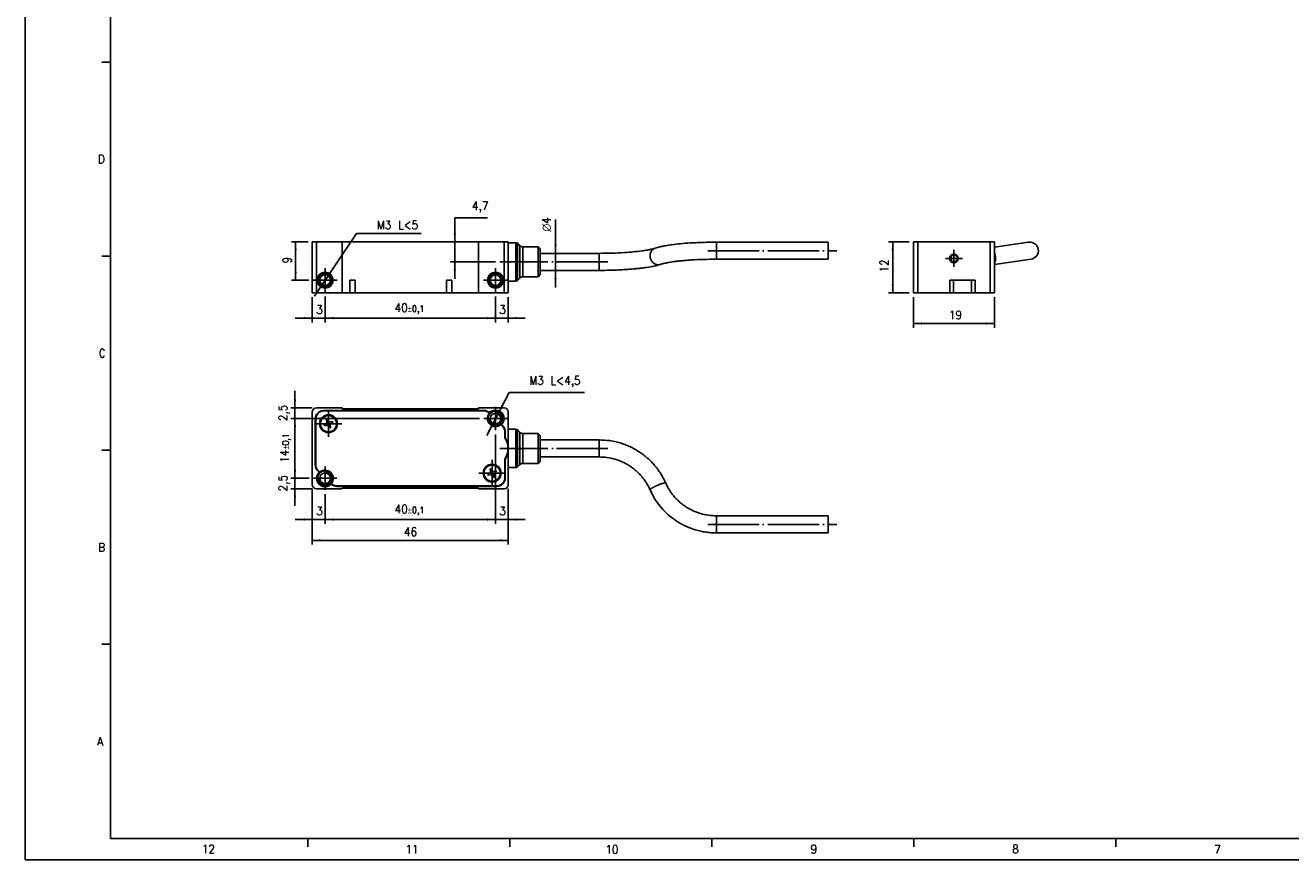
# Model space of a CAD drawing. Header units: millimetres. Extents: x -85 to 1903, y -72 to 348.
# Tile 1 of 9: x -85 to 212, y -72 to 124. Entities that reach past the tile are written whole.
import ezdxf

# ---------------------------------------------------------------- set-up
doc = ezdxf.new("R2010")
doc.units = ezdxf.units.MM
doc.linetypes.add('DOT_CENTER', pattern=[14, 12, -1, 0, -1])
doc.layers.add('1', color=7, linetype='Continuous')
doc.styles.add('CONVERTER_11', font='txt.shx', dxfattribs={"width": 0.9})
doc.dimstyles.new('ME10_DIM_43', dxfattribs={"dimtxt": 2, "dimasz": 2, "dimexe": 1, "dimexo": 1, "dimgap": 1, "dimtad": 1, "dimdsep": 46, "dimtxsty": 'CONVERTER_11', "dimsah": 1, "dimcen": 0.09, "dimclrd": 2, "dimclre": 2, "dimclrt": 2, "dimadec": 0, "dimazin": 0, "dimtfac": 1, "dimtdec": 4, "dimtix": 1, "dimtmove": 0, "dimatfit": 3, "dimfxl": 1, "dimtolj": 1, "dimtzin": 0, "dimarcsym": 0})
doc.dimstyles.new('ME10_DIM_44', dxfattribs={"dimtxt": 2, "dimasz": 2, "dimexe": 1, "dimexo": 1, "dimgap": 1, "dimtad": 1, "dimdsep": 46, "dimtxsty": 'CONVERTER_11', "dimsah": 1, "dimcen": 0.09, "dimclrd": 2, "dimclre": 2, "dimclrt": 2, "dimadec": 0, "dimazin": 0, "dimtol": 1, "dimtp": 0.1, "dimtm": 0.1, "dimtfac": 0.75, "dimtdec": 0, "dimtix": 1, "dimtmove": 0, "dimatfit": 3, "dimfxl": 1, "dimtolj": 1, "dimtzin": 0, "dimarcsym": 0})
doc.dimstyles.new('ME10_DIM_45', dxfattribs={"dimtxt": 2, "dimasz": 2, "dimexe": 1, "dimexo": 1, "dimgap": 1, "dimtad": 1, "dimdsep": 46, "dimtxsty": 'CONVERTER_11', "dimsah": 1, "dimcen": 0.09, "dimclrd": 2, "dimclre": 2, "dimclrt": 2, "dimadec": 0, "dimazin": 0, "dimtfac": 1, "dimtdec": 4, "dimtix": 1, "dimtmove": 0, "dimatfit": 3, "dimfxl": 1, "dimtolj": 1, "dimtzin": 0, "dimarcsym": 0})
doc.dimstyles.new('ME10_DIM_46', dxfattribs={"dimtxt": 2, "dimasz": 2, "dimexe": 1, "dimexo": 1, "dimgap": 1, "dimtad": 1, "dimtih": 1, "dimtoh": 1, "dimdsep": 46, "dimtxsty": 'CONVERTER_11', "dimsah": 1, "dimcen": 0.09, "dimclrd": 2, "dimclre": 2, "dimclrt": 2, "dimadec": 0, "dimazin": 0, "dimtfac": 1, "dimtdec": 4, "dimtix": 1, "dimtmove": 1, "dimatfit": 3, "dimfxl": 1, "dimtolj": 1, "dimtzin": 0, "dimarcsym": 0})
doc.dimstyles.new('ME10_DIM_47', dxfattribs={"dimtxt": 2, "dimasz": 2, "dimexe": 1, "dimexo": 1, "dimgap": 1, "dimtad": 1, "dimdsep": 46, "dimtxsty": 'CONVERTER_11', "dimsah": 1, "dimcen": 0.09, "dimclrd": 2, "dimclre": 2, "dimclrt": 2, "dimadec": 0, "dimazin": 0, "dimtfac": 1, "dimtdec": 4, "dimtix": 1, "dimtmove": 0, "dimatfit": 3, "dimfxl": 1, "dimtolj": 1, "dimtzin": 0, "dimarcsym": 0})
doc.dimstyles.new('ME10_DIM_48', dxfattribs={"dimtxt": 2, "dimasz": 2, "dimexe": 1, "dimexo": 1, "dimgap": 1, "dimtad": 1, "dimdsep": 46, "dimtxsty": 'CONVERTER_11', "dimsah": 1, "dimcen": 0.09, "dimclrd": 2, "dimclre": 2, "dimclrt": 2, "dimadec": 0, "dimazin": 0, "dimtfac": 1, "dimtdec": 4, "dimtix": 1, "dimtmove": 0, "dimatfit": 3, "dimfxl": 1, "dimtolj": 1, "dimtzin": 0, "dimarcsym": 0})
doc.dimstyles.new('ME10_DIM_49', dxfattribs={"dimtxt": 2, "dimasz": 2, "dimexe": 1, "dimexo": 1, "dimgap": 1, "dimtad": 1, "dimdsep": 46, "dimtxsty": 'CONVERTER_11', "dimsah": 1, "dimcen": 0.09, "dimclrd": 2, "dimclre": 2, "dimclrt": 2, "dimadec": 0, "dimazin": 0, "dimtfac": 1, "dimtdec": 4, "dimtix": 1, "dimtmove": 0, "dimatfit": 3, "dimfxl": 1, "dimtolj": 1, "dimtzin": 0, "dimarcsym": 0})
doc.dimstyles.new('ME10_DIM_50', dxfattribs={"dimtxt": 2, "dimasz": 2, "dimexe": 1, "dimexo": 1, "dimgap": 1, "dimtad": 1, "dimdsep": 46, "dimtxsty": 'CONVERTER_11', "dimsah": 1, "dimcen": 0.09, "dimclrd": 2, "dimclre": 2, "dimclrt": 2, "dimadec": 0, "dimazin": 0, "dimtfac": 1, "dimtdec": 4, "dimtix": 1, "dimtmove": 0, "dimatfit": 3, "dimfxl": 1, "dimtolj": 1, "dimtzin": 0, "dimarcsym": 0})
doc.dimstyles.new('ME10_DIM_51', dxfattribs={"dimtxt": 2, "dimasz": 2, "dimexe": 1, "dimexo": 1, "dimgap": 1, "dimtad": 1, "dimdsep": 46, "dimtxsty": 'CONVERTER_11', "dimsah": 1, "dimcen": 0.09, "dimclrd": 2, "dimclre": 2, "dimclrt": 2, "dimadec": 0, "dimazin": 0, "dimtfac": 1, "dimtdec": 4, "dimtix": 1, "dimtmove": 0, "dimatfit": 3, "dimfxl": 1, "dimtolj": 1, "dimtzin": 0, "dimarcsym": 0})
doc.dimstyles.new('ME10_DIM_52', dxfattribs={"dimtxt": 2, "dimasz": 2, "dimexe": 1, "dimexo": 1, "dimgap": 1, "dimtad": 1, "dimdsep": 46, "dimtxsty": 'CONVERTER_11', "dimsah": 1, "dimcen": 0.09, "dimclrd": 2, "dimclre": 2, "dimclrt": 2, "dimadec": 0, "dimazin": 0, "dimtol": 1, "dimtp": 0.1, "dimtm": 0.1, "dimtfac": 0.75, "dimtdec": 0, "dimtix": 1, "dimtmove": 0, "dimatfit": 3, "dimfxl": 1, "dimtolj": 1, "dimtzin": 0, "dimarcsym": 0})
doc.dimstyles.new('ME10_DIM_53', dxfattribs={"dimtxt": 2, "dimasz": 2, "dimexe": 1, "dimexo": 1, "dimgap": 1, "dimtad": 1, "dimdsep": 46, "dimtxsty": 'CONVERTER_11', "dimsah": 1, "dimcen": 0.09, "dimclrd": 2, "dimclre": 2, "dimclrt": 2, "dimadec": 0, "dimazin": 0, "dimtfac": 1, "dimtdec": 4, "dimtix": 1, "dimtmove": 0, "dimatfit": 3, "dimfxl": 1, "dimtolj": 1, "dimtzin": 0, "dimarcsym": 0})
doc.dimstyles.new('ME10_DIM_54', dxfattribs={"dimtxt": 2, "dimasz": 2, "dimexe": 1, "dimexo": 1, "dimgap": 1, "dimtad": 1, "dimdsep": 46, "dimtxsty": 'CONVERTER_11', "dimsah": 1, "dimcen": 0.09, "dimclrd": 2, "dimclre": 2, "dimclrt": 2, "dimadec": 0, "dimazin": 0, "dimtfac": 1, "dimtdec": 4, "dimtix": 1, "dimtmove": 0, "dimatfit": 3, "dimfxl": 1, "dimtolj": 1, "dimtzin": 0, "dimarcsym": 0})
doc.dimstyles.new('ME10_DIM_55', dxfattribs={"dimtxt": 2, "dimasz": 2, "dimexe": 1, "dimexo": 1, "dimgap": 1, "dimtad": 1, "dimdsep": 46, "dimtxsty": 'CONVERTER_11', "dimsah": 1, "dimcen": 0.09, "dimclrd": 2, "dimclre": 2, "dimclrt": 2, "dimadec": 0, "dimazin": 0, "dimtol": 1, "dimtp": 0.1, "dimtm": 0.1, "dimtfac": 0.75, "dimtdec": 0, "dimtix": 1, "dimtmove": 0, "dimatfit": 3, "dimfxl": 1, "dimtolj": 1, "dimtzin": 0, "dimarcsym": 0})
doc.dimstyles.new('ME10_DIM_56', dxfattribs={"dimtxt": 2, "dimasz": 2, "dimexe": 1, "dimexo": 1, "dimgap": 1, "dimtad": 1, "dimdsep": 46, "dimtxsty": 'CONVERTER_11', "dimsah": 1, "dimcen": 0.09, "dimclrd": 2, "dimclre": 2, "dimclrt": 2, "dimadec": 0, "dimazin": 0, "dimtfac": 1, "dimtdec": 4, "dimtix": 1, "dimtmove": 0, "dimatfit": 3, "dimfxl": 1, "dimtolj": 1, "dimtzin": 0, "dimarcsym": 0})
doc.dimstyles.new('ME10_DIM_57', dxfattribs={"dimtxt": 2, "dimasz": 2, "dimexe": 1, "dimexo": 1, "dimgap": 1, "dimtad": 1, "dimdsep": 46, "dimtxsty": 'CONVERTER_11', "dimsah": 1, "dimcen": 0.09, "dimclrd": 2, "dimclre": 2, "dimclrt": 2, "dimadec": 0, "dimazin": 0, "dimtfac": 1, "dimtdec": 4, "dimtix": 1, "dimtmove": 0, "dimatfit": 3, "dimfxl": 1, "dimtolj": 1, "dimtzin": 0, "dimarcsym": 0})

# ---------------------------------------------------------------- blocks, each defined once
blk = doc.blocks.new('CABEZA_REGLA_EXPOSED_1__106', base_point=(-17.55, 61))
at = {"color": 7, "linetype": 'Continuous'}
for p, q in [((-17.55, 73), (-16.55, 73)), ((-17.55, 61), (-17.55, 73)), ((-16.55, 73), (-10.55, 73)), ((21.45, 73), (-10.55, 73)), ((-10.55, 61), (-10.55, 73)), ((27.45, 73), (21.45, 73)), ((21.45, 73), (21.45, 61)), ((27.45, 73), (28.45, 73)), ((28.45, 72.8), (28.45, 73)), ((30.25, 72.8), (28.45, 72.8)), ((28.45, 63.8), (28.45, 72.8)), ((31.16, 72.09), (30.6, 72.65)), ((35.45, 71.8), (31.87, 71.8)), ((35.45, 64.8), (35.45, 71.8)), ((35.95, 71.3), (35.45, 71.8)), ((35.95, 71.3), (35.95, 65.3)), ((77.3, 72.92), (103.55, 72.92)), ((103.55, 68.94), (103.55, 72.92)), ((49.79, 70.3), (35.95, 70.3)), ((77.3, 68.92), (103.55, 68.92)), ((103.55, 68.92), (103.55, 68.94)), ((49.79, 66.3), (35.95, 66.3)), ((-8.77, 64), (-7.52, 64)), ((-8.77, 64), (-8.77, 61)), ((-7.52, 64), (-7.52, 61)), ((13.93, 64), (15.18, 64)), ((13.93, 64), (13.93, 61)), ((15.18, 64), (15.18, 61)), ((30.25, 63.8), (28.45, 63.8)), ((28.45, 61), (28.45, 63.8)), ((31.16, 64.51), (30.6, 63.95)), ((35.45, 64.8), (31.87, 64.8)), ((35.95, 65.3), (35.45, 64.8)), ((-17.55, 61), (-16.55, 61)), ((-16.55, 61), (-10.55, 61)), ((-8.77, 61), (-10.55, 61)), ((-8.77, 61), (-7.52, 61)), ((13.93, 61), (-7.52, 61)), ((13.93, 61), (15.18, 61)), ((21.45, 61), (15.18, 61)), ((27.45, 61), (21.45, 61)), ((27.45, 61), (28.45, 61))]:
    blk.add_line(p, q, dxfattribs=at)
at = {"color": 3, "linetype": 'Continuous'}
for p, q in [((-16.55, 73), (-16.55, 61)), ((27.45, 61), (27.45, 73)), ((30.25, 63.8), (30.25, 72.8)), ((30.6, 63.95), (30.6, 72.65)), ((31.16, 64.51), (31.16, 72.09)), ((31.87, 64.8), (31.87, 71.8)), ((77.3, 72.92), (77.3, 68.92)), ((49.79, 66.3), (49.79, 70.3))]:
    blk.add_line(p, q, dxfattribs=at)
at = {"color": 7, "linetype": 'Continuous'}
for centre, radius in [((-14.55, 64), 1.85), ((-14.55, 64), 1.6), ((25.45, 64), 1.85), ((25.45, 64), 1.6), ((-14.55, 64), 1.25), ((25.45, 64), 1.25)]:
    blk.add_circle(centre, radius, dxfattribs=at)
for centre, radius, start, end in [((30.25, 72.3), 0.5, 45, 90), ((31.87, 72.8), 1, 225, 270), ((30.25, 64.3), 0.5, 270, 315), ((31.87, 63.8), 1, 90, 135)]:
    blk.add_arc(centre, radius, start, end, dxfattribs=at)
for points, knots in [([(49.79, 70.3), (50.8, 70.31), (52.77, 70.33), (55.46, 70.45), (57.78, 70.63), (59.34, 70.81), (60.4, 70.96), (60.99, 71.06), (61.51, 71.15), (61.99, 71.25), (62.45, 71.36), (62.78, 71.46), (62.91, 71.51)], [0, 0, 0, 0, 3.020094, 5.905976, 8.079292, 9.999908, 10.623896, 11.293362, 11.787708, 12.197426, 12.780545, 13.209708, 13.209708, 13.209708, 13.209708]), ([(62.91, 71.51), (63.11, 71.57), (63.57, 71.71), (64.19, 71.86), (64.8, 71.99), (65.39, 72.1), (66.06, 72.21), (67.23, 72.38), (68.92, 72.57), (70.82, 72.72), (72.56, 72.81), (74.12, 72.87), (75.73, 72.91), (76.81, 72.92), (77.3, 72.92)], [0, 0, 0, 0, 0.62921, 1.420102, 1.920735, 2.501937, 3.214495, 3.957403, 6.044519, 8.336803, 9.65288, 11.270188, 13.024364, 14.497764, 14.497764, 14.497764, 14.497764]), ([(77.3, 68.92), (76.29, 68.91), (74.32, 68.89), (71.96, 68.78), (70.23, 68.66), (69.16, 68.56), (68.19, 68.46), (67.4, 68.36), (66.69, 68.26), (66.1, 68.16), (65.58, 68.07), (65.18, 67.98), (64.85, 67.9), (64.59, 67.84), (64.37, 67.77), (64.25, 67.73), (64.18, 67.71)], [0, 0, 0, 0, 3.020094, 5.905976, 7.095085, 8.221715, 9.142661, 10.000069, 10.624057, 11.293523, 11.787869, 12.197587, 12.53139, 12.8095, 13.000063, 13.209948, 13.209948, 13.209948, 13.209948]), ([(64.18, 67.71), (63.98, 67.65), (63.53, 67.51), (62.9, 67.36), (62.29, 67.23), (61.7, 67.12), (61.04, 67.01), (60.24, 66.89), (59.36, 66.78), (58.3, 66.67), (57.15, 66.57), (55.9, 66.48), (54.54, 66.41), (53.07, 66.35), (51.46, 66.31), (50.38, 66.3), (49.79, 66.3)], [0, 0, 0, 0, 0.62921, 1.420102, 1.920735, 2.501937, 3.214495, 3.957403, 4.896846, 5.884032, 7.17488, 8.336976, 9.653053, 11.270361, 12.726045, 14.497937, 14.497937, 14.497937, 14.497937])]:
    blk.add_open_spline(points, degree=3, knots=knots, dxfattribs=at)
at = {"color": 3, "linetype": 'Continuous'}
for points, knots in [([(61.71, 69.73), (61.71, 69.75), (61.71, 69.79), (61.72, 69.86), (61.72, 69.93), (61.73, 70), (61.74, 70.07), (61.75, 70.14), (61.77, 70.21), (61.79, 70.28), (61.81, 70.35), (61.83, 70.41), (61.86, 70.48), (61.88, 70.55), (61.91, 70.62), (61.95, 70.68), (61.98, 70.75), (62.02, 70.81), (62.06, 70.87), (62.11, 70.93), (62.15, 70.99), (62.2, 71.04), (62.25, 71.1), (62.31, 71.15), (62.36, 71.19), (62.42, 71.24), (62.48, 71.28), (62.53, 71.32), (62.6, 71.36), (62.66, 71.4), (62.72, 71.43), (62.78, 71.46), (62.85, 71.48), (62.89, 71.5), (62.91, 71.51)], [0, 0, 0, 0, 0.067336, 0.135441, 0.204275, 0.273796, 0.343959, 0.414718, 0.486023, 0.557823, 0.630066, 0.702698, 0.775664, 0.848908, 0.922375, 0.99601, 1.069758, 1.143564, 1.217376, 1.291142, 1.364811, 1.438337, 1.511673, 1.584775, 1.657603, 1.730116, 1.80228, 1.874058, 1.945419, 2.016332, 2.086771, 2.156708, 2.22612, 2.294983, 2.294983, 2.294983, 2.294983]), ([(64.18, 67.71), (64.16, 67.71), (64.13, 67.7), (64.07, 67.68), (64.02, 67.67), (63.97, 67.66), (63.92, 67.65), (63.86, 67.64), (63.81, 67.63), (63.76, 67.63), (63.71, 67.63), (63.66, 67.63), (63.6, 67.63), (63.55, 67.63), (63.5, 67.63), (63.45, 67.64), (63.4, 67.65), (63.35, 67.65), (63.3, 67.66), (63.25, 67.68), (63.19, 67.69), (63.14, 67.7), (63.09, 67.72), (63.03, 67.74), (62.98, 67.76), (62.93, 67.78), (62.88, 67.81), (62.82, 67.84), (62.77, 67.86), (62.72, 67.89), (62.67, 67.93), (62.62, 67.96), (62.57, 67.99), (62.52, 68.03), (62.48, 68.07), (62.43, 68.11), (62.38, 68.15), (62.34, 68.2), (62.29, 68.24), (62.25, 68.29), (62.21, 68.34), (62.17, 68.39), (62.13, 68.44), (62.1, 68.49), (62.06, 68.54), (62.03, 68.59), (62, 68.65), (61.97, 68.7), (61.94, 68.76), (61.91, 68.81), (61.89, 68.87), (61.86, 68.93), (61.84, 68.99), (61.82, 69.04), (61.8, 69.1), (61.79, 69.16), (61.77, 69.22), (61.76, 69.28), (61.75, 69.33), (61.74, 69.39), (61.73, 69.45), (61.72, 69.5), (61.72, 69.56), (61.71, 69.62), (61.71, 69.67), (61.71, 69.71), (61.71, 69.73)], [0, 0, 0, 0, 0.055115, 0.109848, 0.16419, 0.218131, 0.271662, 0.324773, 0.377456, 0.429703, 0.481506, 0.532858, 0.583751, 0.634179, 0.684538, 0.735539, 0.787199, 0.839513, 0.892478, 0.946088, 1.000336, 1.055215, 1.110715, 1.166824, 1.223529, 1.280815, 1.338665, 1.397061, 1.455982, 1.515406, 1.575308, 1.635662, 1.69644, 1.757613, 1.819148, 1.881013, 1.943172, 2.005591, 2.06823, 2.131052, 2.194018, 2.257086, 2.320216, 2.383366, 2.446495, 2.509561, 2.572521, 2.635336, 2.697963, 2.760362, 2.822494, 2.884321, 2.945804, 3.006908, 3.067598, 3.127841, 3.187605, 3.24686, 3.305578, 3.363732, 3.421299, 3.478255, 3.534579, 3.590253, 3.645259, 3.699583, 3.699583, 3.699583, 3.699583])]:
    blk.add_open_spline(points, degree=3, knots=knots, dxfattribs=at)
at = {"layer": '1', "color": 2, "linetype": 'DOT_CENTER'}
for p, q in [((75.3, 70.92), (105.55, 70.92)), ((-14.55, 66.85), (-14.55, 61.15)), ((25.45, 66.85), (25.45, 61.15)), ((32.25, 68.3), (26.45, 68.3)), ((33.16, 68.3), (28.6, 68.3)), ((51.79, 68.3), (29.87, 68.3)), ((-11.7, 64), (-17.4, 64)), ((28.3, 64), (22.6, 64))]:
    blk.add_line(p, q, dxfattribs=at)
at = {"layer": '1', "color": 30, "linetype": 'Continuous'}
for centre in [(-14.55, 64), (25.45, 64)]:
    blk.add_arc(centre, 1.5, 175, 95, dxfattribs=at)
blk = doc.blocks.new('*D148')
at = {"layer": '1', "color": 2, "linetype": 'Continuous'}
for p, q in [((-17.55, 60), (-17.55, 54.1)), ((-14.55, 60.15), (-14.55, 54.1)), ((-21.55, 55.1), (-17.55, 55.1)), ((-17.55, 55.1), (-14.55, 55.1)), ((-14.55, 55.1), (-10.55, 55.1))]:
    blk.add_line(p, q, dxfattribs=at)
at = {"layer": '1', "color": 2}
for points in [[(-19.55, 54.83), (-19.55, 55.36), (-17.55, 55.1)], [(-12.55, 55.36), (-12.55, 54.83), (-14.55, 55.1)]]:
    blk.add_solid(points, dxfattribs=at)
at = {"layer": '1', "color": 2, "insert": (-16.65, 56.1), "char_height": 2, "attachment_point": 7, "rotation": 0.0001, "line_spacing_factor": 0.60024, "style": 'CONVERTER_11'}
blk.add_mtext('3', dxfattribs=at)
blk = doc.blocks.new('*D149')
at = {"layer": '1', "color": 2, "linetype": 'Continuous'}
for p, q in [((-14.55, 60.15), (-14.55, 54.1)), ((25.45, 60.15), (25.45, 54.1)), ((-14.55, 55.1), (25.45, 55.1))]:
    blk.add_line(p, q, dxfattribs=at)
at = {"layer": '1', "color": 2}
for points in [[(-12.55, 55.36), (-12.55, 54.83), (-14.55, 55.1)], [(23.45, 54.83), (23.45, 55.36), (25.45, 55.1)]]:
    blk.add_solid(points, dxfattribs=at)
at = {"layer": '1', "color": 2, "insert": (1.77, 56.1), "char_height": 2, "attachment_point": 7, "rotation": 0.0001, "line_spacing_factor": 0.60024, "style": 'CONVERTER_11'}
blk.add_mtext('\\C2;40\\C2;\\H1.5;{\\Fgdt;`}0,1', dxfattribs=at)
blk = doc.blocks.new('*D150')
at = {"layer": '1', "color": 2, "linetype": 'Continuous'}
for p, q in [((25.45, 60.15), (25.45, 54.1)), ((28.45, 60), (28.45, 54.1)), ((21.45, 55.1), (25.45, 55.1)), ((25.45, 55.1), (28.45, 55.1)), ((28.45, 55.1), (32.45, 55.1))]:
    blk.add_line(p, q, dxfattribs=at)
at = {"layer": '1', "color": 2}
for points in [[(23.45, 54.83), (23.45, 55.36), (25.45, 55.1)], [(30.45, 55.36), (30.45, 54.83), (28.45, 55.1)]]:
    blk.add_solid(points, dxfattribs=at)
at = {"layer": '1', "color": 2, "insert": (26.35, 56.1), "char_height": 2, "attachment_point": 7, "rotation": 0.0001, "line_spacing_factor": 0.60024, "style": 'CONVERTER_11'}
blk.add_mtext('3', dxfattribs=at)
blk = doc.blocks.new('*D151')
at = {"layer": '1', "color": 2, "linetype": 'Continuous'}
for p, q in [((15.91, 78.66), (15.91, 64.3)), ((15.91, 78.66), (23.61, 78.66)), ((26.45, 73), (14.91, 73)), ((25.45, 68.3), (14.91, 68.3))]:
    blk.add_line(p, q, dxfattribs=at)
at = {"layer": '1', "color": 2}
for points in [[(15.64, 75), (16.17, 75), (15.91, 73)], [(16.17, 66.3), (15.64, 66.3), (15.91, 68.3)]]:
    blk.add_solid(points, dxfattribs=at)
at = {"layer": '1', "color": 2, "insert": (19.91, 79.86), "char_height": 2, "attachment_point": 7, "rotation": 0.0001, "line_spacing_factor": 0.60024, "style": 'CONVERTER_11'}
blk.add_mtext('4,7', dxfattribs=at)
blk = doc.blocks.new('*D152')
at = {"layer": '1', "color": 2, "linetype": 'Continuous'}
for p, q in [((39.53, 78.27), (39.53, 70.3)), ((36.95, 70.3), (40.53, 70.3)), ((39.53, 70.3), (39.53, 66.3)), ((36.95, 66.3), (40.53, 66.3)), ((39.53, 66.3), (39.53, 62.3))]:
    blk.add_line(p, q, dxfattribs=at)
at = {"layer": '1', "color": 2}
for points in [[(39.27, 72.3), (39.79, 72.3), (39.53, 70.3)], [(39.79, 64.3), (39.27, 64.3), (39.53, 66.3)]]:
    blk.add_solid(points, dxfattribs=at)
at = {"layer": '1', "color": 2, "insert": (38.53, 73.79), "char_height": 2, "attachment_point": 7, "rotation": 90, "line_spacing_factor": 0.60024, "style": 'CONVERTER_11'}
blk.add_mtext('\\C2; {\\Fgdt;n}\\C2;4', dxfattribs=at)
blk = doc.blocks.new('*D153')
at = {"layer": '1', "color": 2, "linetype": 'Continuous'}
for p, q in [((-18.55, 73), (-22.47, 73)), ((-21.47, 73), (-21.47, 64)), ((-18.4, 64), (-22.47, 64))]:
    blk.add_line(p, q, dxfattribs=at)
at = {"layer": '1', "color": 2}
for points in [[(-21.21, 71), (-21.73, 71), (-21.47, 73)], [(-21.73, 66), (-21.21, 66), (-21.47, 64)]]:
    blk.add_solid(points, dxfattribs=at)
at = {"layer": '1', "color": 2, "insert": (-22.47, 67.9), "char_height": 2, "attachment_point": 7, "rotation": 90, "line_spacing_factor": 0.60024, "style": 'CONVERTER_11'}
blk.add_mtext('9', dxfattribs=at)
blk = doc.blocks.new('*D154')
at = {"layer": '1', "color": 2, "linetype": 'Continuous'}
for p, q in [((-17.06, 60.27), (-7.17, 74.96)), ((-7.17, 74.96), (8.03, 74.96))]:
    blk.add_line(p, q, dxfattribs=at)
at = {"layer": '1', "color": 2}
for points in [[(-12.81, 67.05), (-12.37, 66.76), (-13.71, 65.24)], [(-16.28, 60.95), (-16.72, 61.24), (-15.38, 62.76)]]:
    blk.add_solid(points, dxfattribs=at)
at = {"layer": '1', "color": 2, "insert": (-2.41, 75.96), "char_height": 2, "attachment_point": 7, "rotation": 0.0001, "line_spacing_factor": 0.60024, "style": 'CONVERTER_11'}
blk.add_mtext('\\C2;M\\C2;3\\C2; L<5', dxfattribs=at)
blk = doc.blocks.new('CABEZA_REGLA_EXPOSED_1__107', base_point=(123.55, 61))
at = {"color": 7, "linetype": 'Continuous'}
for p, q in [((123.55, 73), (124.55, 73)), ((123.55, 73), (123.55, 61)), ((141.55, 73), (124.55, 73)), ((141.55, 73), (142.55, 73)), ((142.55, 61), (142.55, 73)), ((142.55, 71.72), (150.58, 72.9)), ((142.55, 67.67), (151.17, 68.94)), ((132.07, 64), (132.95, 64)), ((132.07, 64), (132.07, 61)), ((132.95, 64), (137.15, 64)), ((137.15, 64), (138.02, 64)), ((138.02, 64), (138.02, 61)), ((123.55, 61), (124.55, 61)), ((124.55, 61), (132.07, 61)), ((132.07, 61), (132.95, 61)), ((137.15, 61), (132.95, 61)), ((137.15, 61), (138.02, 61)), ((138.02, 61), (141.55, 61)), ((141.55, 61), (142.55, 61))]:
    blk.add_line(p, q, dxfattribs=at)
at = {"color": 3, "linetype": 'Continuous'}
for p, q in [((124.55, 61), (124.55, 73)), ((141.55, 61), (141.55, 73)), ((132.95, 61), (132.95, 64)), ((137.15, 61), (137.15, 64))]:
    blk.add_line(p, q, dxfattribs=at)
at = {"color": 7, "linetype": 'Continuous'}
for radius in [1, 0.8]:
    blk.add_circle((133.05, 69.1), radius, dxfattribs=at)
blk.add_arc((150.88, 70.92), 2, 278.3543, 98.3543, dxfattribs=at)
at = {"color": 3, "linetype": 'Continuous'}
for points, knots in [([(142.75, 69.73), (142.75, 69.76), (142.73, 69.83), (142.72, 69.94), (142.69, 70.04), (142.67, 70.13), (142.66, 70.2), (142.64, 70.26), (142.63, 70.31), (142.61, 70.36), (142.6, 70.42), (142.58, 70.47), (142.56, 70.52), (142.55, 70.56), (142.55, 70.57)], [0, 0, 0, 0, 0.1055445, 0.2130129, 0.3220291, 0.4321717, 0.4875244, 0.5429836, 0.5984865, 0.6539685, 0.7093636, 0.7646047, 0.8196235, 0.8743514, 0.8743514, 0.8743514, 0.8743514]), ([(142.55, 67.85), (142.55, 67.86), (142.57, 67.88), (142.59, 67.92), (142.61, 67.96), (142.63, 68), (142.65, 68.04), (142.66, 68.09), (142.68, 68.14), (142.7, 68.19), (142.71, 68.24), (142.73, 68.3), (142.74, 68.35), (142.75, 68.41), (142.76, 68.47), (142.77, 68.53), (142.78, 68.59), (142.78, 68.66), (142.79, 68.72), (142.8, 68.79), (142.8, 68.86), (142.8, 68.92), (142.8, 68.99), (142.8, 69.06), (142.8, 69.13), (142.8, 69.19), (142.8, 69.26), (142.79, 69.33), (142.79, 69.4), (142.78, 69.46), (142.78, 69.53), (142.77, 69.6), (142.76, 69.66), (142.75, 69.7), (142.75, 69.73)], [0, 0, 0, 0, 0.040437, 0.082685, 0.126772, 0.172708, 0.22049, 0.270101, 0.32151, 0.374672, 0.429533, 0.486023, 0.544065, 0.603571, 0.664444, 0.726581, 0.789869, 0.854194, 0.919434, 0.985465, 1.052162, 1.119396, 1.18704, 1.254969, 1.323055, 1.391178, 1.459218, 1.52706, 1.594593, 1.661713, 1.728319, 1.794317, 1.859621, 1.924148, 1.924148, 1.924148, 1.924148])]:
    blk.add_open_spline(points, degree=3, knots=knots, dxfattribs=at)
at = {"layer": '1', "color": 2, "linetype": 'DOT_CENTER'}
for p, q in [((135.05, 69.1), (131.05, 69.1)), ((133.05, 71.1), (133.05, 67.1))]:
    blk.add_line(p, q, dxfattribs=at)
blk = doc.blocks.new('*D155')
at = {"layer": '1', "color": 2, "linetype": 'Continuous'}
for p, q in [((122.55, 73), (117.69, 73)), ((118.69, 73), (118.69, 61)), ((122.55, 61), (117.69, 61))]:
    blk.add_line(p, q, dxfattribs=at)
at = {"layer": '1', "color": 2}
for points in [[(118.95, 71), (118.42, 71), (118.69, 73)], [(118.42, 63), (118.95, 63), (118.69, 61)]]:
    blk.add_solid(points, dxfattribs=at)
at = {"layer": '1', "color": 2, "insert": (117.69, 65.8), "char_height": 2, "attachment_point": 7, "rotation": 90, "line_spacing_factor": 0.60024, "style": 'CONVERTER_11'}
blk.add_mtext('12', dxfattribs=at)
blk = doc.blocks.new('*D156')
at = {"layer": '1', "color": 2, "linetype": 'Continuous'}
for p, q in [((123.55, 60), (123.55, 52.83)), ((142.55, 60), (142.55, 52.83)), ((123.55, 53.83), (142.55, 53.83))]:
    blk.add_line(p, q, dxfattribs=at)
at = {"layer": '1', "color": 2}
for points in [[(125.55, 54.09), (125.55, 53.56), (123.55, 53.83)], [(140.55, 53.56), (140.55, 54.09), (142.55, 53.83)]]:
    blk.add_solid(points, dxfattribs=at)
at = {"layer": '1', "color": 2, "insert": (131.85, 54.83), "char_height": 2, "attachment_point": 7, "rotation": 0.0001, "line_spacing_factor": 0.60024, "style": 'CONVERTER_11'}
blk.add_mtext('19', dxfattribs=at)
blk = doc.blocks.new('CABEZA_REGLA_EXPOSED_1__108', base_point=(-17.55, 4.67))
at = {"color": 7, "linetype": 'Continuous'}
for p, q in [((-17.55, 33), (-17.55, 16)), ((-16.55, 34), (-10.55, 34)), ((22.73, 33.4), (-14.85, 33.4)), ((22.73, 33.3), (-14.85, 33.3)), ((-10.55, 33.8), (-10.55, 34)), ((21.45, 33.8), (-10.55, 33.8)), ((21.45, 34), (21.45, 33.8)), ((21.45, 34), (27.45, 34)), ((28.45, 33), (28.45, 29)), ((-16.85, 31.4), (-16.85, 20.63)), ((-16.75, 31.4), (-16.75, 20.63)), ((-14.83, 29.85), (-14.16, 30.47)), ((-13.92, 29.88), (-14.83, 29.85)), ((-14.16, 30.47), (-14.2, 31.38)), ((-14.2, 31.38), (-13.58, 30.72)), ((-13.29, 29.22), (-13.92, 29.88)), ((-13.58, 30.72), (-12.66, 30.75)), ((-12.66, 30.75), (-13.33, 30.13)), ((-13.33, 30.13), (-13.29, 29.22)), ((27.1, 29.72), (26.73, 30.09)), ((26.87, 30.09), (27.17, 29.79)), ((27.65, 27.02), (27.65, 28.37)), ((27.75, 27.05), (27.75, 28.37)), ((30.25, 29), (28.45, 29)), ((28.45, 29), (28.45, 24.5)), ((31.16, 28.29), (30.6, 28.85)), ((35.45, 28), (31.87, 28)), ((35.45, 24.5), (35.45, 28)), ((35.95, 27.5), (35.45, 28)), ((35.95, 27.5), (35.95, 24.5)), ((28.45, 20), (28.45, 24.5)), ((35.45, 21), (35.45, 24.5)), ((49.79, 26.5), (35.95, 26.5)), ((35.95, 24.5), (35.95, 21.5)), ((27.65, 17.6), (27.65, 21.98)), ((27.75, 17.6), (27.75, 21.95)), ((35.45, 21), (31.87, 21)), ((35.95, 21.5), (35.45, 21)), ((49.79, 22.5), (35.95, 22.5)), ((-15.96, 18.91), (-16.26, 19.21)), ((-15.82, 18.91), (-16.19, 19.28)), ((23.57, 18.25), (24.24, 18.87)), ((24.48, 18.28), (23.57, 18.25)), ((24.24, 18.87), (24.2, 19.78)), ((24.2, 19.78), (24.82, 19.12)), ((25.11, 17.62), (24.48, 18.28)), ((24.82, 19.12), (25.74, 19.15)), ((25.74, 19.15), (25.07, 18.53)), ((25.07, 18.53), (25.11, 17.62)), ((30.25, 20), (28.45, 20)), ((28.45, 16), (28.45, 20)), ((31.16, 20.71), (30.6, 20.15)), ((-16.55, 15), (-10.55, 15)), ((25.75, 15.7), (-11.82, 15.7)), ((-11.82, 15.6), (25.75, 15.6)), ((-10.55, 15), (-10.55, 15.2)), ((-10.55, 15.2), (21.45, 15.2)), ((21.45, 15.2), (21.45, 15)), ((21.45, 15), (27.45, 15)), ((77.3, 8.67), (103.55, 8.67)), ((103.55, 4.67), (103.55, 8.67)), ((77.3, 4.67), (103.55, 4.67))]:
    blk.add_line(p, q, dxfattribs=at)
at = {"color": 3, "linetype": 'Continuous'}
for p, q in [((30.25, 20), (30.25, 29)), ((30.6, 20.15), (30.6, 28.85)), ((31.16, 20.71), (31.16, 28.29)), ((31.87, 21), (31.87, 28)), ((49.79, 24.79), (49.79, 26.5)), ((49.79, 22.5), (49.79, 24.79)), ((77.3, 6.96), (77.3, 4.67))]:
    blk.add_line(p, q, dxfattribs=at)
at = {"color": 7, "linetype": 'Continuous'}
for centre, radius in [((25.45, 31.5), 1.75), ((25.45, 31.5), 1.25), ((-13.75, 30.3), 2.1), ((-13.75, 30.3), 1.9), ((24.65, 18.7), 2.1), ((-14.55, 17.5), 1.75), ((-14.55, 17.5), 1.25), ((24.65, 18.7), 1.9)]:
    blk.add_circle(centre, radius, dxfattribs=at)
for centre, radius, start, end in [((-16.55, 33), 1, 90, 180), ((-14.85, 31.4), 2, 90, 180), ((-14.85, 31.4), 1.9, 90, 180), ((22.73, 31.4), 2, 49.0546, 90), ((22.73, 31.4), 1.9, 46.1691, 90), ((25.45, 31.5), 1.9, 138.0289, 311.983), ((25.45, 31.5), 2, 315, 135.1434), ((27.45, 33), 1, 0, 90), ((25.75, 28.37), 1.9, 0, 45), ((25.75, 28.37), 2, 360, 45), ((23.45, 24.5), 4.9, 328.9973, 31.0027), ((23.45, 24.5), 5, 0, 30.6834), ((30.25, 28.5), 0.5, 45, 90), ((31.87, 29), 1, 225, 270), ((23.45, 24.5), 5, 329.3166, 0), ((31.87, 20), 1, 90, 135), ((-14.85, 20.63), 2, 180, 225), ((-14.85, 20.63), 1.9, 180, 225), ((-14.55, 17.5), 2, 135, 315.1434), ((-14.55, 17.5), 1.9, 318.0289, 131.983), ((30.25, 20.5), 0.5, 270, 315), ((-16.55, 16), 1, 180, 270), ((-11.82, 17.6), 1.9, 226.1691, 270), ((-11.82, 17.6), 2, 229.0546, 270), ((25.75, 17.6), 2, 270, 0), ((25.75, 17.6), 1.9, 270, 0), ((27.45, 16), 1, 270, 0)]:
    blk.add_arc(centre, radius, start, end, dxfattribs=at)
for points, knots in [([(49.79, 26.5), (50.62, 26.47), (52.27, 26.4), (54.28, 25.94), (55.84, 25.41), (57.01, 24.93), (58.11, 24.37), (59.14, 23.74), (60.12, 23.05), (61.09, 22.26), (62, 21.4), (62.81, 20.52), (63.55, 19.58), (64.22, 18.59), (64.85, 17.52), (65.19, 16.78), (65.38, 16.39)], [0, 0, 0, 0, 2.470864, 4.940772, 6.17445, 7.407573, 8.716234, 9.868643, 11.018724, 12.32287, 13.623775, 14.769715, 15.913166, 17.209255, 18.349664, 19.64217, 19.64217, 19.64217, 19.64217]), ([(61.72, 14.78), (61.58, 15.08), (61.32, 15.64), (60.85, 16.44), (60.34, 17.19), (59.76, 17.92), (59.13, 18.61), (58.45, 19.26), (57.72, 19.85), (56.95, 20.39), (56.15, 20.88), (55.3, 21.3), (54.43, 21.67), (53.24, 22.07), (51.69, 22.42), (50.43, 22.47), (49.79, 22.5)], [0, 0, 0, 0, 0.984338, 1.853177, 2.782952, 3.713514, 4.64721, 5.581738, 6.51943, 7.45793, 8.399361, 9.341507, 10.286103, 11.231259, 13.124895, 15.019498, 15.019498, 15.019498, 15.019498]), ([(65.38, 16.39), (65.51, 16.11), (65.77, 15.55), (66.24, 14.75), (66.76, 13.98), (67.33, 13.25), (67.96, 12.56), (68.63, 11.93), (69.35, 11.33), (70.11, 10.8), (70.93, 10.3), (71.77, 9.88), (72.66, 9.5), (73.86, 9.1), (75.4, 8.75), (76.67, 8.7), (77.3, 8.67)], [0, 0, 0, 0, 0.926252, 1.853182, 2.782957, 3.713519, 4.647215, 5.581742, 6.460191, 7.45793, 8.339747, 9.341502, 10.286098, 11.231254, 13.12489, 15.019493, 15.019493, 15.019493, 15.019493]), ([(77.3, 4.67), (76.86, 4.68), (76.04, 4.7), (74.81, 4.84), (73.61, 5.06), (72.02, 5.47), (70.09, 6.19), (67.93, 7.39), (65.97, 8.87), (64.26, 10.62), (62.79, 12.59), (62.07, 14.05), (61.72, 14.78)], [0, 0, 0, 0, 1.314958, 2.473061, 3.708696, 4.943977, 7.407587, 9.868647, 12.319236, 14.766528, 17.202647, 19.635799, 19.635799, 19.635799, 19.635799])]:
    blk.add_open_spline(points, degree=3, knots=knots, dxfattribs=at)
at = {"color": 3, "linetype": 'Continuous'}
for points, knots in [([(61.71, 14.8), (61.71, 14.8), (61.71, 14.8), (61.71, 14.81), (61.72, 14.83), (61.73, 14.84), (61.74, 14.86), (61.75, 14.87), (61.76, 14.88), (61.77, 14.9), (61.79, 14.91), (61.81, 14.93), (61.82, 14.94), (61.85, 14.96), (61.87, 14.98), (61.89, 15), (61.92, 15.02), (61.95, 15.04), (61.97, 15.06), (62.01, 15.08), (62.04, 15.1), (62.07, 15.12), (62.11, 15.15), (62.15, 15.17), (62.19, 15.19), (62.24, 15.22), (62.29, 15.26), (62.36, 15.3), (62.44, 15.34), (62.51, 15.38), (62.59, 15.42), (62.67, 15.46), (62.75, 15.5), (62.83, 15.54), (62.91, 15.59), (63, 15.63), (63.08, 15.67), (63.16, 15.7), (63.25, 15.74), (63.33, 15.78), (63.41, 15.82), (63.48, 15.85), (63.53, 15.87), (63.57, 15.89), (63.61, 15.9), (63.67, 15.93), (63.73, 15.96), (63.82, 15.99), (63.9, 16.02), (63.98, 16.06), (64.07, 16.09), (64.15, 16.12), (64.23, 16.15), (64.32, 16.18), (64.4, 16.21), (64.48, 16.24), (64.55, 16.26), (64.63, 16.29), (64.7, 16.31), (64.77, 16.33), (64.84, 16.35), (64.9, 16.37), (64.97, 16.38), (65.02, 16.39), (65.07, 16.4), (65.12, 16.41), (65.17, 16.42), (65.21, 16.42), (65.25, 16.43), (65.28, 16.43), (65.31, 16.43), (65.33, 16.42), (65.35, 16.41), (65.37, 16.4), (65.37, 16.4), (65.38, 16.39), (65.38, 16.39)], [0, 0, 0, 0, 0.005088, 0.010497, 0.029991, 0.054307, 0.068536, 0.084239, 0.101476, 0.120293, 0.141678, 0.164864, 0.189876, 0.216732, 0.24544, 0.276003, 0.308415, 0.342662, 0.378725, 0.416575, 0.45618, 0.497497, 0.540481, 0.585076, 0.631223, 0.678859, 0.755725, 0.835729, 0.91856, 1.003884, 1.091355, 1.180615, 1.2713, 1.363047, 1.455494, 1.548289, 1.641092, 1.733576, 1.825435, 1.916382, 2.006152, 2.094505, 2.13807, 2.181395, 2.224981, 2.268854, 2.357345, 2.446614, 2.536389, 2.626374, 2.716255, 2.805704, 2.894379, 2.981929, 3.067998, 3.152228, 3.234268, 3.313772, 3.390409, 3.463868, 3.533857, 3.600116, 3.662411, 3.720548, 3.774368, 3.823753, 3.868628, 3.908968, 3.947074, 3.980126, 4.008305, 4.031904, 4.056027, 4.074969, 4.081171, 4.087158, 4.087158, 4.087158, 4.087158]), ([(61.72, 14.78), (61.72, 14.78), (61.71, 14.78), (61.71, 14.78), (61.71, 14.79), (61.71, 14.79), (61.71, 14.79), (61.71, 14.79), (61.71, 14.79), (61.71, 14.79), (61.71, 14.8)], [0, 0, 0, 0, 0.00197105, 0.00394244, 0.00591991, 0.007909, 0.009915, 0.01194292, 0.01399748, 0.01608305, 0.01608305, 0.01608305, 0.01608305]), ([(77.3, 6.96), (77.3, 7.07), (77.3, 7.28), (77.3, 7.6), (77.3, 7.89), (77.3, 8.16), (77.3, 8.37), (77.3, 8.52), (77.3, 8.61), (77.3, 8.65), (77.3, 8.67)], [0, 0, 0, 0, 0.328027, 0.6385, 0.944572, 1.2096, 1.427628, 1.586816, 1.648115, 1.709413, 1.709413, 1.709413, 1.709413])]:
    blk.add_open_spline(points, degree=3, knots=knots, dxfattribs=at)
at = {"layer": '1', "color": 2, "linetype": 'DOT_CENTER'}
for p, q in [((-13.75, 33.4), (-13.75, 27.2)), ((25.45, 34.25), (25.45, 28.75)), ((-10.65, 30.3), (-16.85, 30.3)), ((28.2, 31.5), (22.7, 31.5)), ((32.25, 24.5), (26.45, 24.5)), ((33.16, 24.5), (28.6, 24.5)), ((51.79, 24.5), (29.87, 24.5)), ((24.65, 21.8), (24.65, 15.6)), ((-14.55, 20.25), (-14.55, 14.75)), ((27.75, 18.7), (21.55, 18.7)), ((-11.8, 17.5), (-17.3, 17.5)), ((75.3, 6.67), (105.55, 6.67))]:
    blk.add_line(p, q, dxfattribs=at)
at = {"layer": '1', "color": 30, "linetype": 'Continuous'}
for centre in [(25.45, 31.5), (-14.55, 17.5)]:
    blk.add_arc(centre, 1.5, 175, 95, dxfattribs=at)
blk = doc.blocks.new('*D157')
at = {"layer": '1', "color": 2, "linetype": 'Continuous'}
for p, q in [((-21.62, 38), (-21.62, 34)), ((-17.55, 34), (-22.62, 34)), ((-21.62, 34), (-21.62, 31.5)), ((21.7, 31.5), (-22.62, 31.5)), ((-21.62, 31.5), (-21.62, 27.5))]:
    blk.add_line(p, q, dxfattribs=at)
at = {"layer": '1', "color": 2}
for points in [[(-21.89, 36), (-21.36, 36), (-21.62, 34)], [(-21.36, 29.5), (-21.89, 29.5), (-21.62, 31.5)]]:
    blk.add_solid(points, dxfattribs=at)
at = {"layer": '1', "color": 2, "insert": (-22.82, 30.9), "char_height": 2, "attachment_point": 7, "rotation": 90, "line_spacing_factor": 0.60024, "style": 'CONVERTER_11'}
blk.add_mtext('2,5', dxfattribs=at)
blk = doc.blocks.new('*D158')
at = {"layer": '1', "color": 2, "linetype": 'Continuous'}
for p, q in [((21.7, 31.5), (-22.62, 31.5)), ((-21.62, 31.5), (-21.62, 17.5)), ((-18.3, 17.5), (-22.62, 17.5))]:
    blk.add_line(p, q, dxfattribs=at)
at = {"layer": '1', "color": 2}
for points in [[(-21.36, 29.5), (-21.89, 29.5), (-21.62, 31.5)], [(-21.89, 19.5), (-21.36, 19.5), (-21.62, 17.5)]]:
    blk.add_solid(points, dxfattribs=at)
at = {"layer": '1', "color": 2, "insert": (-22.62, 21.11), "char_height": 2, "attachment_point": 7, "rotation": 90, "line_spacing_factor": 0.60024, "style": 'CONVERTER_11'}
blk.add_mtext('\\C2;14\\C2;\\H1.5;{\\Fgdt;`}0,1', dxfattribs=at)
blk = doc.blocks.new('*D159')
at = {"layer": '1', "color": 2, "linetype": 'Continuous'}
for p, q in [((-21.62, 21.5), (-21.62, 17.5)), ((-18.3, 17.5), (-22.62, 17.5)), ((-17.55, 15), (-22.62, 15)), ((-21.62, 17.5), (-21.62, 15)), ((-21.62, 15), (-21.62, 11))]:
    blk.add_line(p, q, dxfattribs=at)
at = {"layer": '1', "color": 2}
for points in [[(-21.89, 19.5), (-21.36, 19.5), (-21.62, 17.5)], [(-21.36, 13), (-21.89, 13), (-21.62, 15)]]:
    blk.add_solid(points, dxfattribs=at)
at = {"layer": '1', "color": 2, "insert": (-22.82, 14.4), "char_height": 2, "attachment_point": 7, "rotation": 90, "line_spacing_factor": 0.60024, "style": 'CONVERTER_11'}
blk.add_mtext('2,5', dxfattribs=at)
blk = doc.blocks.new('*D160')
at = {"layer": '1', "color": 2, "linetype": 'Continuous'}
for p, q in [((-17.55, 15), (-17.55, 6.82)), ((-14.55, 13.75), (-14.55, 6.82)), ((-21.55, 7.82), (-17.55, 7.82)), ((-17.55, 7.82), (-14.55, 7.82)), ((-14.55, 7.82), (-10.55, 7.82))]:
    blk.add_line(p, q, dxfattribs=at)
at = {"layer": '1', "color": 2}
for points in [[(-19.55, 7.55), (-19.55, 8.08), (-17.55, 7.82)], [(-12.55, 8.08), (-12.55, 7.55), (-14.55, 7.82)]]:
    blk.add_solid(points, dxfattribs=at)
at = {"layer": '1', "color": 2, "insert": (-16.65, 8.82), "char_height": 2, "attachment_point": 7, "rotation": 0.0001, "line_spacing_factor": 0.60024, "style": 'CONVERTER_11'}
blk.add_mtext('3', dxfattribs=at)
blk = doc.blocks.new('*D161')
at = {"layer": '1', "color": 2, "linetype": 'Continuous'}
for p, q in [((25.45, 27.75), (25.45, 6.82)), ((-14.55, 13.75), (-14.55, 6.82)), ((-14.55, 7.82), (25.45, 7.82))]:
    blk.add_line(p, q, dxfattribs=at)
at = {"layer": '1', "color": 2}
for points in [[(-12.55, 8.08), (-12.55, 7.55), (-14.55, 7.82)], [(23.45, 7.55), (23.45, 8.08), (25.45, 7.82)]]:
    blk.add_solid(points, dxfattribs=at)
at = {"layer": '1', "color": 2, "insert": (1.77, 8.82), "char_height": 2, "attachment_point": 7, "rotation": 0.0001, "line_spacing_factor": 0.60024, "style": 'CONVERTER_11'}
blk.add_mtext('\\C2;40\\C2;\\H1.5;{\\Fgdt;`}0,1', dxfattribs=at)
blk = doc.blocks.new('*D162')
at = {"layer": '1', "color": 2, "linetype": 'Continuous'}
for p, q in [((25.45, 27.75), (25.45, 6.82)), ((28.45, 15), (28.45, 6.82)), ((21.45, 7.82), (25.45, 7.82)), ((25.45, 7.82), (28.45, 7.82)), ((28.45, 7.82), (32.45, 7.82))]:
    blk.add_line(p, q, dxfattribs=at)
at = {"layer": '1', "color": 2}
for points in [[(23.45, 7.55), (23.45, 8.08), (25.45, 7.82)], [(30.45, 8.08), (30.45, 7.55), (28.45, 7.82)]]:
    blk.add_solid(points, dxfattribs=at)
at = {"layer": '1', "color": 2, "insert": (26.35, 8.82), "char_height": 2, "attachment_point": 7, "rotation": 0.0001, "line_spacing_factor": 0.60024, "style": 'CONVERTER_11'}
blk.add_mtext('3', dxfattribs=at)
blk = doc.blocks.new('*D163')
at = {"layer": '1', "color": 2, "linetype": 'Continuous'}
for p, q in [((-17.55, 15), (-17.55, 1.92)), ((28.45, 15), (28.45, 1.92)), ((-17.55, 2.92), (28.45, 2.92))]:
    blk.add_line(p, q, dxfattribs=at)
at = {"layer": '1', "color": 2}
for points in [[(-15.55, 3.19), (-15.55, 2.66), (-17.55, 2.92)], [(26.45, 2.66), (26.45, 3.19), (28.45, 2.92)]]:
    blk.add_solid(points, dxfattribs=at)
at = {"layer": '1', "color": 2, "insert": (3.95, 3.92), "char_height": 2, "attachment_point": 7, "rotation": 0.0001, "line_spacing_factor": 0.60024, "style": 'CONVERTER_11'}
blk.add_mtext('46', dxfattribs=at)
blk = doc.blocks.new('*D164')
at = {"layer": '1', "color": 2, "linetype": 'Continuous'}
for p, q in [((23.38, 27.51), (28.64, 37.65)), ((28.64, 37.65), (46.34, 37.65))]:
    blk.add_line(p, q, dxfattribs=at)
at = {"layer": '1', "color": 2}
for points in [[(26.83, 34.73), (27.3, 34.49), (26.15, 32.83)], [(24.08, 28.27), (23.61, 28.51), (24.76, 30.17)]]:
    blk.add_solid(points, dxfattribs=at)
at = {"layer": '1', "color": 2, "insert": (33.4, 38.85), "char_height": 2, "attachment_point": 7, "rotation": 0.0001, "line_spacing_factor": 0.60024, "style": 'CONVERTER_11'}
blk.add_mtext('\\C2;M\\C2;3\\C2; L<4,5', dxfattribs=at)
blk = doc.blocks.new('_A2', base_point=(504.09, -67.04))
at = {"layer": '1', "color": 7, "linetype": 'Continuous'}
for p, q in [((-64.91, 342.96), (-64.91, -67.04)), ((-64.91, -67.04), (504.09, -67.04))]:
    blk.add_line(p, q, dxfattribs=at)
at = {"layer": '1', "color": 2, "linetype": 'Continuous'}
for p, q in [((-84.91, 224.96), (-84.91, -72.04)), ((-64.91, 115.19), (-66.91, 115.19)), ((-64.91, 69.63), (-66.91, 69.63)), ((-64.91, 24.08), (-66.91, 24.08)), ((-64.91, -21.48), (-66.91, -21.48)), ((-18.59, -69.04), (-18.59, -67.04)), ((28.82, -69.04), (28.82, -67.04)), ((76.24, -69.04), (76.24, -67.04)), ((123.66, -69.04), (123.66, -67.04)), ((171.07, -69.04), (171.07, -67.04)), ((-84.91, -72.04), (509.09, -72.04))]:
    blk.add_line(p, q, dxfattribs=at)
at = {"layer": '1', "color": 2, "char_height": 2, "attachment_point": 4, "line_spacing_factor": 1.20048, "style": 'CONVERTER_11'}
for s, insert in [('D', (-67.9, 92.41)), ('C', (-67.68, 46.85)), ('B', (-67.77, 1.3)), ('A', (-68.06, -44.26)), ('12', (-43.49, -69.53)), ('9', (99.37, -69.56)), ('8', (146.76, -69.53)), ('11', (4.32, -69.59)), ('10', (51.25, -69.62)), ('7', (194.12, -69.59))]:
    blk.add_mtext(s, dxfattribs=dict(at, insert=insert))
blk = doc.blocks.new('Alzado2', base_point=(43, 67))
blk.add_blockref('CABEZA_REGLA_EXPOSED_1__106', (-17.546, 61))
at = {"layer": '1'}
blk.add_blockref('*D154', (0, 0), dxfattribs=at)
dim = blk.add_linear_dim(base=(15.906, 73), p1=(26.454, 68.3), p2=(27.454, 73), angle=90, dimstyle='ME10_DIM_46', dxfattribs=at)
dim.commit()
dim.dimension.update_dxf_attribs({"geometry": '*D151', "text_midpoint": (21.756, 80.757), "dimtype": 160, "text_rotation": 0.00014})
dim = blk.add_linear_dim(base=(39.531, 70.3), p1=(35.954, 66.3), p2=(35.954, 70.3), angle=90, dimstyle='ME10_DIM_47', override={"dimpost": ' {\\Fgdt;n}<>'}, dxfattribs=at)
dim.commit()
dim.dimension.update_dxf_attribs({"geometry": '*D152', "text_midpoint": (37.531, 75.673), "text_rotation": 90})
dim = blk.add_linear_dim(base=(-21.471, 73), p1=(-17.396, 64), p2=(-17.546, 73), angle=90, dimstyle='ME10_DIM_48', dxfattribs=at)
dim.commit()
dim.dimension.update_dxf_attribs({"geometry": '*D153', "text_midpoint": (-23.471, 68.5), "text_rotation": 90})
for base, p1, p2, dimstyle, picture, middle in [((-17.546, 55.096), (-14.546, 61.15), (-17.546, 61), 'ME10_DIM_43', '*D148', (-16.046, 57.096)), ((-14.546, 55.096), (25.454, 61.15), (-14.546, 61.15), 'ME10_DIM_44', '*D149', (5.454, 57.096)), ((25.454, 55.096), (28.454, 61), (25.454, 61.15), 'ME10_DIM_45', '*D150', (26.954, 57.096))]:
    dim = blk.add_linear_dim(base=base, p1=p1, p2=p2, dimstyle=dimstyle, dxfattribs=at)
    dim.commit()
    dim.dimension.update_dxf_attribs({"geometry": picture, "text_midpoint": middle, "text_rotation": 0.00014})
blk = doc.blocks.new('Izquierda1', base_point=(138.2, 67))
blk.add_blockref('CABEZA_REGLA_EXPOSED_1__107', (123.546, 61))
at = {"layer": '1'}
for p1, p2, distance, dimstyle, picture, middle, turn in [((123.546, 61), (123.546, 73), 4.859, 'ME10_DIM_49', '*D155', (116.687, 67), 90), ((142.546, 61), (123.546, 61), 7.174, 'ME10_DIM_50', '*D156', (133.046, 55.826), 0.00014)]:
    dim = blk.add_aligned_dim(p1=p1, p2=p2, distance=distance, dimstyle=dimstyle, dxfattribs=at)
    dim.commit()
    dim.dimension.update_dxf_attribs({"geometry": picture, "text_midpoint": middle, "text_rotation": turn})
blk = doc.blocks.new('Superior2', base_point=(43, 19.346))
blk.add_blockref('CABEZA_REGLA_EXPOSED_1__108', (-17.546, 4.67))
at = {"layer": '1'}
blk.add_blockref('*D164', (0, 0), dxfattribs=at)
for base, p1, p2, dimstyle, picture, middle in [((-21.623, 34), (22.704, 31.5), (-16.546, 34), 'ME10_DIM_51', '*D157', (-23.723, 32.75)), ((-21.623, 31.5), (-17.296, 17.5), (22.704, 31.5), 'ME10_DIM_52', '*D158', (-23.623, 24.5)), ((-21.623, 17.5), (-16.546, 15), (-17.296, 17.5), 'ME10_DIM_53', '*D159', (-23.723, 16.25))]:
    dim = blk.add_linear_dim(base=base, p1=p1, p2=p2, angle=90, dimstyle=dimstyle, dxfattribs=at)
    dim.commit()
    dim.dimension.update_dxf_attribs({"geometry": picture, "text_midpoint": middle, "text_rotation": 90})
for base, p1, p2, dimstyle, picture, middle in [((-14.546, 7.816), (25.454, 28.75), (-14.546, 14.75), 'ME10_DIM_55', '*D161', (5.454, 9.816)), ((25.454, 7.816), (28.454, 16), (25.454, 28.75), 'ME10_DIM_56', '*D162', (26.954, 9.816)), ((-17.546, 7.816), (-14.546, 14.75), (-17.546, 16), 'ME10_DIM_54', '*D160', (-16.046, 9.816)), ((-17.546, 2.922), (28.454, 16), (-17.546, 16), 'ME10_DIM_57', '*D163', (5.454, 4.922))]:
    dim = blk.add_linear_dim(base=base, p1=p1, p2=p2, dimstyle=dimstyle, dxfattribs=at)
    dim.commit()
    dim.dimension.update_dxf_attribs({"geometry": picture, "text_midpoint": middle, "text_rotation": 0.00014})

msp = doc.modelspace()

# ---------------------------------------------------------------- block references
for name, p in [('_A2', (504.09, -67.04)), ('Alzado2', (43, 67)), ('Izquierda1', (138.2, 67)), ('Superior2', (43, 19.35))]:
    msp.add_blockref(name, p)

doc.saveas('drawing.dxf')
